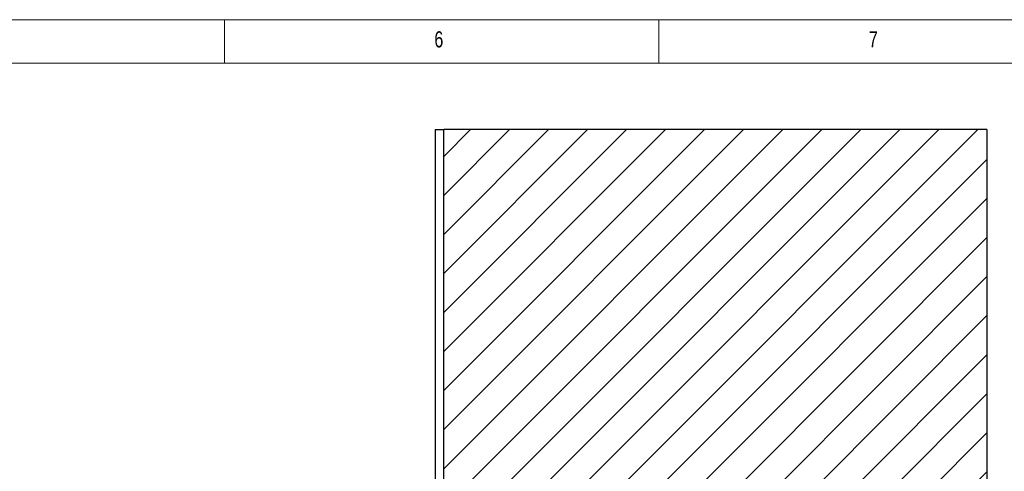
# Model space of a CAD drawing. Header units: millimetres. Extents: x 5 to 415, y 5 to 292.
# Tile 34 of 35: x 236 to 350, y 240 to 292. Entities that reach past the tile are written whole.
import ezdxf

# ---------------------------------------------------------------- set-up
doc = ezdxf.new("R2010")
doc.units = ezdxf.units.MM
doc.layers.add('NOTES', color=6, linetype='Continuous')
doc.layers.add('TRAIT-FINS', color=9, linetype='Continuous')
doc.layers.add('TRAIT-FORT', color=4, linetype='Continuous', lineweight=25)
doc.styles.add('SLDTEXTSTYLE0', font='TXT', dxfattribs={"width": 0.75})

msp = doc.modelspace()

# ---------------------------------------------------------------- hatches: boundary and pattern name
at = {"layer": 'TRAIT-FINS'}
h = msp.add_hatch(dxfattribs=at)
h.set_pattern_fill('ANSI31', color=9, style=0)
h.paths.add_polyline_path([(347.76269, 209.35436), (347.76269, 279.35436), (285.26269, 279.35436), (285.26269, 209.35436)], flags=0)

# ---------------------------------------------------------------- linework, layer by layer
at = {"color": 7, "linetype": 'Continuous', "lineweight": 18}
for p, q in [((415, 292), (5, 292)), ((260, 287), (260, 292)), ((310, 292), (310, 287)), ((410, 287), (10, 287))]:
    msp.add_line(p, q, dxfattribs=at)
at = {"layer": 'TRAIT-FORT', "color": 4, "linetype": 'Continuous', "lineweight": 25}
for p, q in [((284.26269, 279.35436), (285.26269, 279.35436)), ((284.26269, 279.35436), (284.26269, 209.35436)), ((347.76269, 279.35436), (285.26269, 279.35436)), ((285.26269, 209.35436), (285.26269, 279.35436)), ((347.76269, 279.35436), (347.76269, 209.35436))]:
    msp.add_line(p, q, dxfattribs=at)

# ---------------------------------------------------------------- texts
at = {"layer": 'NOTES', "color": 211, "char_height": 1.85208, "attachment_point": 1, "style": 'SLDTEXTSTYLE0'}
for s, insert in [('6', (284.16667, 290.66802)), ('7', (334.16667, 290.66802))]:
    msp.add_mtext(s, dxfattribs=dict(at, insert=insert))

doc.saveas('drawing.dxf')
